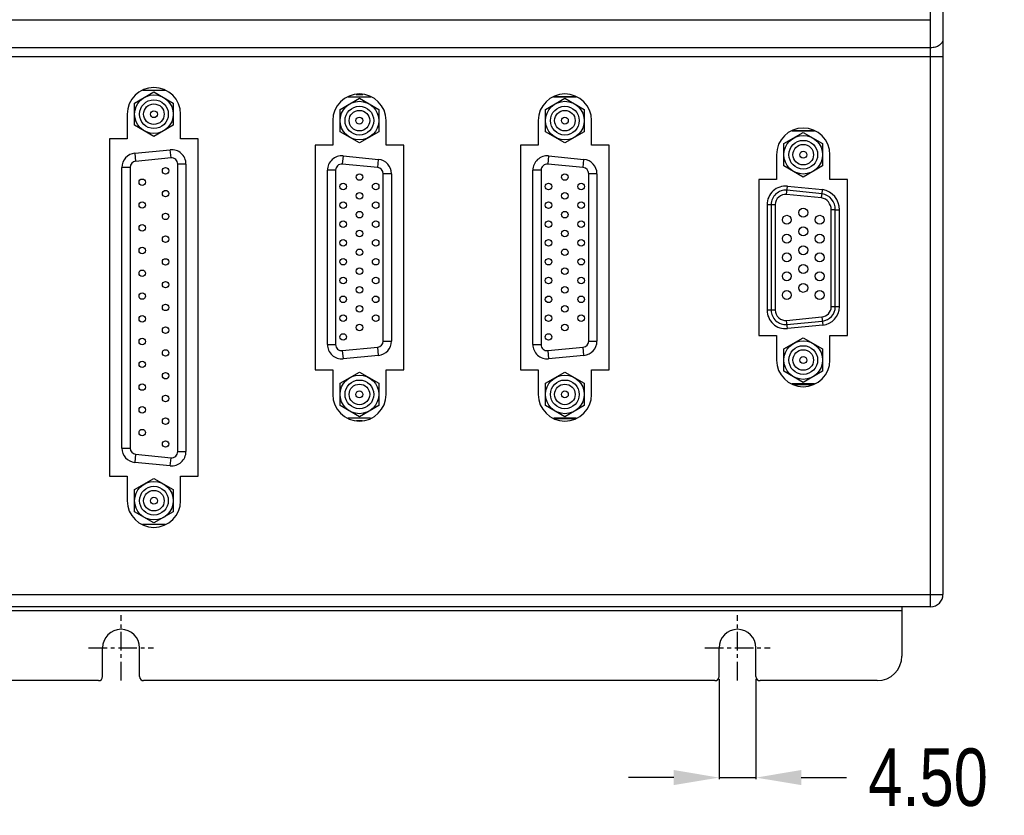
# Model space of a CAD drawing. Header units: inches. Extents: x 5916 to 6621, y 509 to 1008.
# Tile 4 of 7: x 6156 to 6276, y 705 to 802. Entities that reach past the tile are written whole.
import ezdxf

# ---------------------------------------------------------------- set-up
doc = ezdxf.new("R2010")
doc.units = ezdxf.units.IN
doc.header["$LTSCALE"] = 1.21
doc.header["$MEASUREMENT"] = 0
doc.header["$PDMODE"] = 3
doc.header["$PDSIZE"] = 0.3125
doc.linetypes.add('CENTER', pattern=[0.6, 0.375, -0.075, 0.075, -0.075])
doc.layers.get('0').update_dxf_attribs({"linetype": 'CONTINUOUS'})
doc.layers.get('Defpoints').update_dxf_attribs({"linetype": 'CONTINUOUS'})
doc.styles.get("Standard").update_dxf_attribs({"font": 'txt', "width": 0.8})
doc.dimstyles.get("Standard").update_dxf_attribs({"dimtxt": 7, "dimasz": 5.5, "dimexe": 0.18, "dimexo": 1, "dimgap": 2, "dimtad": 0, "dimzin": 1, "dimdsep": 46, "dimtxsty": 'Standard', "dimcen": 0.09, "dimadec": 0, "dimazin": 0, "dimtp": 0.01, "dimtm": 0.01, "dimtfac": 1, "dimtmove": 0, "dimatfit": 3, "dimfxl": 1, "dimtfillclr": 256, "dimtolj": 1, "dimtzin": 4, "dimarcsym": 0})

# ---------------------------------------------------------------- blocks, each defined once
blk = doc.blocks.new('*D49')
at = {"color": 0, "lineweight": -2, "ltscale": 5}
for p, q in [((6241.06, 721.67), (6241.06, 709.5)), ((6245.56, 721.67), (6245.56, 709.5)), ((6235.56, 709.68), (6230.06, 709.68)), ((6241.06, 709.68), (6245.56, 709.68)), ((6251.06, 709.68), (6256.56, 709.68))]:
    blk.add_line(p, q, dxfattribs=at)
at = {"color": 0, "ltscale": 5}
for points in [[(6235.56, 708.77), (6235.56, 710.6), (6241.06, 709.68)], [(6251.06, 710.6), (6251.06, 708.77), (6245.56, 709.68)]]:
    blk.add_solid(points, dxfattribs=at)
at = {"layer": 'Defpoints', "color": 0}
for p in [(6241.06, 722.67), (6245.56, 722.67), (6245.56, 709.68)]:
    blk.add_point(p, dxfattribs=at)
at = {"color": 0, "lineweight": 5, "ltscale": 5, "insert": (6266.49, 709.68), "char_height": 7, "attachment_point": 5}
blk.add_mtext('\\A1;4.50', dxfattribs=at)

msp = doc.modelspace()

# ---------------------------------------------------------------- linework, layer by layer
at = {"color": 7, "linetype": 'Continuous'}
for p, q in [((6266.81, 730.477), (6266.81, 860.477)), ((6268.31, 858.977), (6268.31, 731.977)), ((6069.81, 801.922), (6266.81, 801.922)), ((6266.81, 798.502), (6069.81, 798.502)), ((6068.31, 797.442), (6268.31, 797.442)), ((6170.95, 793.332), (6173.669, 793.332)), ((6195.931, 792.537), (6198.689, 792.537)), ((6220.931, 792.537), (6223.689, 792.537)), ((6169.06, 790.422), (6169.06, 787.422)), ((6175.56, 787.422), (6175.56, 790.422)), ((6194.06, 789.637), (6194.06, 786.637)), ((6200.56, 786.637), (6200.56, 789.637)), ((6219.06, 789.637), (6219.06, 786.637)), ((6225.56, 786.637), (6225.56, 789.637)), ((6249.95, 788.397), (6252.669, 788.397)), ((6169.06, 787.422), (6166.91, 787.422)), ((6166.91, 787.422), (6166.91, 746.382)), ((6177.71, 787.422), (6175.56, 787.422)), ((6177.71, 746.382), (6177.71, 787.422)), ((6169.992, 785.678), (6174.292, 786.092)), ((6174.388, 785.097), (6174.292, 786.092)), ((6194.06, 786.637), (6191.91, 786.637)), ((6191.91, 786.637), (6191.91, 759.317)), ((6202.71, 786.637), (6200.56, 786.637)), ((6202.71, 759.317), (6202.71, 786.637)), ((6219.06, 786.637), (6216.91, 786.637)), ((6216.91, 786.637), (6216.91, 759.317)), ((6227.71, 786.637), (6225.56, 786.637)), ((6227.71, 759.317), (6227.71, 786.637)), ((6169.992, 785.678), (6170.088, 784.682)), ((6174.388, 785.097), (6170.088, 784.682)), ((6195.328, 785.336), (6195.232, 784.34)), ((6195.328, 785.336), (6199.628, 784.921)), ((6199.532, 783.926), (6199.628, 784.921)), ((6220.328, 785.336), (6220.232, 784.34)), ((6220.328, 785.336), (6224.628, 784.921)), ((6224.532, 783.926), (6224.628, 784.921)), ((6248.06, 785.487), (6248.06, 782.487)), ((6254.56, 782.487), (6254.56, 785.487)), ((6169.41, 783.936), (6168.41, 783.936)), ((6168.41, 749.777), (6168.41, 783.936)), ((6169.41, 783.936), (6169.41, 749.777)), ((6176.21, 784.35), (6175.21, 784.35)), ((6175.21, 749.362), (6175.21, 784.35)), ((6176.21, 784.35), (6176.21, 749.362)), ((6194.41, 783.594), (6193.41, 783.594)), ((6193.41, 762.389), (6193.41, 783.594)), ((6194.41, 783.594), (6194.41, 762.389)), ((6199.532, 783.926), (6195.232, 784.34)), ((6219.41, 783.594), (6218.41, 783.594)), ((6218.41, 762.389), (6218.41, 783.594)), ((6219.41, 783.594), (6219.41, 762.389)), ((6224.532, 783.926), (6220.232, 784.34)), ((6201.21, 783.179), (6200.21, 783.179)), ((6200.21, 762.804), (6200.21, 783.179)), ((6201.21, 783.179), (6201.21, 762.804)), ((6226.21, 783.179), (6225.21, 783.179)), ((6225.21, 762.804), (6225.21, 783.179)), ((6226.21, 783.179), (6226.21, 762.804)), ((6248.06, 782.487), (6245.91, 782.487)), ((6245.91, 782.487), (6245.91, 763.497)), ((6256.71, 782.487), (6254.56, 782.487)), ((6256.71, 763.497), (6256.71, 782.487)), ((6249.28, 780.659), (6249.376, 781.654)), ((6253.599, 780.745), (6249.328, 781.157)), ((6249.376, 781.654), (6253.666, 781.241)), ((6253.599, 780.745), (6253.666, 781.241)), ((6253.528, 780.25), (6249.28, 780.659)), ((6246.91, 779.415), (6247.91, 779.415)), ((6246.91, 779.415), (6246.91, 766.569)), ((6247.41, 779.415), (6247.41, 766.569)), ((6247.91, 779.415), (6247.91, 766.569)), ((6254.71, 766.983), (6254.71, 778.792)), ((6255.21, 778.789), (6254.71, 778.792)), ((6255.21, 766.983), (6255.21, 778.789)), ((6255.21, 778.789), (6255.71, 778.787)), ((6255.71, 766.983), (6255.71, 778.787)), ((6255.71, 766.983), (6254.71, 766.983)), ((6247.91, 766.569), (6246.91, 766.569)), ((6249.28, 765.325), (6253.58, 765.739)), ((6253.58, 765.739), (6253.676, 764.744)), ((6249.376, 764.329), (6249.28, 765.325)), ((6249.328, 764.827), (6253.628, 765.241)), ((6253.676, 764.744), (6249.376, 764.329)), ((6245.91, 763.497), (6248.06, 763.497)), ((6248.06, 763.497), (6248.06, 760.497)), ((6254.56, 763.497), (6256.71, 763.497)), ((6254.56, 760.497), (6254.56, 763.497)), ((6193.41, 762.389), (6194.41, 762.389)), ((6195.232, 761.643), (6199.532, 762.057)), ((6199.628, 761.062), (6199.532, 762.057)), ((6200.21, 762.804), (6201.21, 762.804)), ((6218.41, 762.389), (6219.41, 762.389)), ((6220.232, 761.643), (6224.532, 762.057)), ((6224.628, 761.062), (6224.532, 762.057)), ((6225.21, 762.804), (6226.21, 762.804)), ((6195.232, 761.643), (6195.328, 760.647)), ((6199.628, 761.062), (6195.328, 760.647)), ((6220.232, 761.643), (6220.328, 760.647)), ((6224.628, 761.062), (6220.328, 760.647)), ((6191.91, 759.317), (6194.06, 759.317)), ((6194.06, 759.317), (6194.06, 756.317)), ((6200.56, 759.317), (6202.71, 759.317)), ((6200.56, 756.317), (6200.56, 759.317)), ((6216.91, 759.317), (6219.06, 759.317)), ((6219.06, 759.317), (6219.06, 756.317)), ((6225.56, 759.317), (6227.71, 759.317)), ((6225.56, 756.317), (6225.56, 759.317)), ((6252.669, 757.587), (6249.95, 757.587)), ((6198.669, 753.407), (6195.95, 753.407)), ((6223.669, 753.407), (6220.95, 753.407)), ((6168.41, 749.777), (6169.41, 749.777)), ((6170.088, 749.03), (6169.992, 748.035)), ((6170.088, 749.03), (6174.388, 748.616)), ((6175.21, 749.362), (6176.21, 749.362)), ((6174.292, 747.62), (6169.992, 748.035)), ((6174.292, 747.62), (6174.388, 748.616)), ((6166.91, 746.382), (6169.06, 746.382)), ((6169.06, 746.382), (6169.06, 743.382)), ((6175.56, 746.382), (6177.71, 746.382)), ((6175.56, 743.382), (6175.56, 746.382)), ((6173.689, 740.482), (6170.931, 740.482)), ((6068.31, 731.977), (6268.31, 731.977)), ((6266.81, 730.477), (6069.81, 730.477)), ((6263.31, 729.977), (6073.31, 729.977)), ((6263.31, 730.477), (6263.31, 724.477)), ((6166.06, 721.977), (6166.06, 725.477)), ((6170.56, 721.977), (6170.56, 725.477)), ((6241.06, 721.977), (6241.06, 725.477)), ((6245.56, 721.977), (6245.56, 725.477)), ((6165.56, 721.477), (6096.06, 721.477)), ((6240.56, 721.477), (6171.06, 721.477)), ((6260.31, 721.477), (6246.06, 721.477))]:
    msp.add_line(p, q, dxfattribs=at)
at = {"color": 6, "linetype": 'Continuous'}
for p, q in [((6169.96, 791.779), (6172.31, 793.136)), ((6172.31, 793.136), (6174.66, 791.779)), ((6194.96, 790.994), (6197.31, 792.351)), ((6197.31, 792.351), (6199.66, 790.994)), ((6219.96, 790.994), (6222.31, 792.351)), ((6222.31, 792.351), (6224.66, 790.994)), ((6169.96, 789.066), (6169.96, 791.779)), ((6174.66, 791.779), (6174.66, 789.066)), ((6194.96, 788.281), (6194.96, 790.994)), ((6199.66, 790.994), (6199.66, 788.281)), ((6219.96, 788.281), (6219.96, 790.994)), ((6224.66, 790.994), (6224.66, 788.281)), ((6172.31, 787.709), (6169.96, 789.066)), ((6174.66, 789.066), (6172.31, 787.709)), ((6197.31, 786.924), (6194.96, 788.281)), ((6199.66, 788.281), (6197.31, 786.924)), ((6222.31, 786.924), (6219.96, 788.281)), ((6224.66, 788.281), (6222.31, 786.924)), ((6248.96, 786.844), (6251.31, 788.2)), ((6251.31, 788.2), (6253.66, 786.844)), ((6248.96, 784.13), (6248.96, 786.844)), ((6253.66, 786.844), (6253.66, 784.13)), ((6251.31, 782.773), (6248.96, 784.13)), ((6253.66, 784.13), (6251.31, 782.773)), ((6248.96, 761.854), (6251.31, 763.21)), ((6251.31, 763.21), (6253.66, 761.854)), ((6248.96, 759.14), (6248.96, 761.854)), ((6253.66, 761.854), (6253.66, 759.14)), ((6194.96, 757.674), (6197.31, 759.031)), ((6197.31, 759.031), (6199.66, 757.674)), ((6219.96, 757.674), (6222.31, 759.031)), ((6222.31, 759.031), (6224.66, 757.674)), ((6251.31, 757.783), (6248.96, 759.14)), ((6253.66, 759.14), (6251.31, 757.783)), ((6194.96, 754.961), (6194.96, 757.674)), ((6199.66, 757.674), (6199.66, 754.961)), ((6219.96, 754.961), (6219.96, 757.674)), ((6224.66, 757.674), (6224.66, 754.961)), ((6197.31, 753.604), (6194.96, 754.961)), ((6199.66, 754.961), (6197.31, 753.604)), ((6222.31, 753.604), (6219.96, 754.961)), ((6224.66, 754.961), (6222.31, 753.604)), ((6169.96, 744.739), (6172.31, 746.096)), ((6172.31, 746.096), (6174.66, 744.739)), ((6169.96, 742.026), (6169.96, 744.739)), ((6174.66, 744.739), (6174.66, 742.026)), ((6172.31, 740.669), (6169.96, 742.026)), ((6174.66, 742.026), (6172.31, 740.669))]:
    msp.add_line(p, q, dxfattribs=at)
at = {"color": 2, "linetype": 'Continuous'}
for p, q in [((6196.901, 792.823), (6197.719, 792.823)), ((6221.009, 792.577), (6223.61, 792.577)), ((6250.013, 788.429), (6252.606, 788.429)), ((6250.07, 757.526), (6252.549, 757.526)), ((6196.962, 753.122), (6197.657, 753.122)), ((6221.009, 753.377), (6223.61, 753.377))]:
    msp.add_line(p, q, dxfattribs=at)
at = {"color": 1, "linetype": 'CENTER', "ltscale": 5}
for p, q in [((6168.31, 721.517), (6168.31, 729.437)), ((6243.31, 721.517), (6243.31, 729.437)), ((6164.35, 725.477), (6172.27, 725.477)), ((6239.35, 725.477), (6247.27, 725.477))]:
    msp.add_line(p, q, dxfattribs=at)
at = {"color": 6, "linetype": 'Continuous'}
for centre, radius in [((6172.31, 790.422), 2.35), ((6172.31, 790.422), 1.75), ((6197.31, 789.637), 2.35), ((6222.31, 789.637), 2.35), ((6172.31, 790.422), 1.25), ((6172.31, 790.422), 0.418), ((6197.31, 789.637), 1.75), ((6197.31, 789.637), 1.25), ((6222.31, 789.637), 1.75), ((6222.31, 789.637), 1.25), ((6197.31, 789.637), 0.418), ((6222.31, 789.637), 0.418), ((6251.31, 785.487), 2.35), ((6251.31, 785.487), 1.75), ((6251.31, 785.487), 1.25), ((6251.31, 785.487), 0.418), ((6251.31, 760.497), 2.35), ((6251.31, 760.497), 1.75), ((6251.31, 760.497), 1.25), ((6251.31, 760.497), 0.418), ((6197.31, 756.317), 2.35), ((6222.31, 756.317), 2.35), ((6197.31, 756.317), 1.75), ((6197.31, 756.317), 1.25), ((6222.31, 756.317), 1.75), ((6222.31, 756.317), 1.25), ((6197.31, 756.317), 0.418), ((6222.31, 756.317), 0.418), ((6172.31, 743.382), 2.35), ((6172.31, 743.382), 1.75), ((6172.31, 743.382), 1.25), ((6172.31, 743.382), 0.418)]:
    msp.add_circle(centre, radius, dxfattribs=at)
at = {"color": 7, "linetype": 'Continuous'}
for centre, radius in [((6173.73, 783.522), 0.394), ((6170.89, 782.137), 0.394), ((6197.31, 782.772), 0.4), ((6222.31, 782.772), 0.4), ((6173.73, 780.752), 0.394), ((6195.33, 781.627), 0.4), ((6199.29, 781.627), 0.4), ((6220.33, 781.627), 0.4), ((6224.29, 781.627), 0.4), ((6197.31, 780.482), 0.4), ((6222.31, 780.482), 0.4), ((6170.89, 779.367), 0.394), ((6195.33, 779.337), 0.4), ((6199.29, 779.337), 0.4), ((6220.33, 779.337), 0.4), ((6224.29, 779.337), 0.4), ((6251.31, 778.442), 0.545), ((6173.73, 777.982), 0.394), ((6197.31, 778.192), 0.4), ((6222.31, 778.192), 0.4), ((6249.31, 777.567), 0.545), ((6253.31, 777.567), 0.545), ((6170.89, 776.597), 0.394), ((6195.33, 777.047), 0.4), ((6197.31, 775.902), 0.4), ((6199.29, 777.047), 0.4), ((6220.33, 777.047), 0.4), ((6222.31, 775.902), 0.4), ((6224.29, 777.047), 0.4), ((6251.31, 776.152), 0.545), ((6173.73, 775.212), 0.394), ((6195.33, 774.757), 0.4), ((6199.29, 774.757), 0.4), ((6220.33, 774.757), 0.4), ((6224.29, 774.757), 0.4), ((6249.31, 775.277), 0.545), ((6253.31, 775.277), 0.545), ((6170.89, 773.827), 0.394), ((6197.31, 773.612), 0.4), ((6222.31, 773.612), 0.4), ((6251.31, 773.862), 0.545), ((6173.73, 772.442), 0.394), ((6195.33, 772.467), 0.4), ((6199.29, 772.467), 0.4), ((6220.33, 772.467), 0.4), ((6224.29, 772.467), 0.4), ((6249.31, 772.987), 0.545), ((6253.31, 772.987), 0.545), ((6197.31, 771.322), 0.4), ((6222.31, 771.322), 0.4), ((6251.31, 771.572), 0.545), ((6170.89, 771.057), 0.394), ((6195.33, 770.177), 0.4), ((6199.29, 770.177), 0.4), ((6220.33, 770.177), 0.4), ((6224.29, 770.177), 0.4), ((6249.31, 770.697), 0.545), ((6253.31, 770.697), 0.545), ((6173.73, 769.672), 0.394), ((6197.31, 769.032), 0.4), ((6222.31, 769.032), 0.4), ((6251.31, 769.282), 0.545), ((6170.89, 768.287), 0.394), ((6195.33, 767.887), 0.4), ((6199.29, 767.887), 0.4), ((6220.33, 767.887), 0.4), ((6224.29, 767.887), 0.4), ((6249.31, 768.407), 0.545), ((6253.31, 768.407), 0.545), ((6173.73, 766.902), 0.394), ((6197.31, 766.742), 0.4), ((6222.31, 766.742), 0.4), ((6170.89, 765.517), 0.394), ((6195.33, 765.597), 0.4), ((6199.29, 765.597), 0.4), ((6220.33, 765.597), 0.4), ((6224.29, 765.597), 0.4), ((6173.73, 764.132), 0.394), ((6197.31, 764.452), 0.4), ((6222.31, 764.452), 0.4), ((6170.89, 762.747), 0.394), ((6195.33, 763.307), 0.4), ((6220.33, 763.307), 0.4), ((6173.73, 761.362), 0.394), ((6170.89, 759.977), 0.394), ((6173.73, 758.592), 0.394), ((6170.89, 757.207), 0.394), ((6173.73, 755.822), 0.394), ((6170.89, 754.437), 0.394), ((6173.73, 753.052), 0.394), ((6170.89, 751.667), 0.394), ((6173.73, 750.282), 0.394)]:
    msp.add_circle(centre, radius, dxfattribs=at)
for centre, radius, start, end in [((6172.31, 790.422), 3.25, 0, 180), ((6197.31, 789.637), 3.25, 0, 180), ((6222.31, 789.637), 3.25, 0, 180), ((6251.31, 785.487), 3.25, 0, 180), ((6174.46, 784.35), 1.75, 0, 95.50548), ((6170.16, 783.936), 1.75, 95.50548, 180), ((6170.16, 783.936), 0.75, 95.50548, 180), ((6174.46, 784.35), 0.75, 0, 95.50548), ((6195.16, 783.594), 1.75, 84.49452, 180), ((6199.46, 783.179), 1.75, 0, 84.49452), ((6220.16, 783.594), 1.75, 84.49452, 180), ((6224.46, 783.179), 1.75, 0, 84.49452), ((6195.16, 783.594), 0.75, 84.49452, 180), ((6199.46, 783.179), 0.75, 0, 84.49452), ((6220.16, 783.594), 0.75, 84.49452, 180), ((6224.46, 783.179), 0.75, 0, 84.49452), ((6249.16, 779.415), 2.25, 84.49452, 180), ((6249.16, 779.415), 1.75, 84.49452, 180), ((6253.245, 778.812), 2.465, 359.40365, 80.15603), ((6249.16, 779.415), 1.25, 84.49452, 180), ((6180.519, 790.911), 73.783, 351.69222, 352.08089), ((6253.245, 778.812), 1.465, 359.22643, 78.86583), ((6253.245, 778.812), 1.965, 359.33206, 79.63498), ((6253.46, 766.983), 1.25, 275.50548, 0), ((6253.46, 766.983), 1.75, 275.50548, 0), ((6253.46, 766.983), 2.25, 275.50548, 0), ((6249.16, 766.569), 2.25, 180, 275.50548), ((6249.16, 766.569), 1.75, 180, 275.50548), ((6249.16, 766.569), 1.25, 180, 275.50548), ((6195.16, 762.389), 1.75, 180, 275.50548), ((6195.16, 762.389), 0.75, 180, 275.50548), ((6199.46, 762.804), 0.75, 275.50548, 0), ((6199.46, 762.804), 1.75, 275.50548, 0), ((6220.16, 762.389), 1.75, 180, 275.50548), ((6220.16, 762.389), 0.75, 180, 275.50548), ((6224.46, 762.804), 0.75, 275.50548, 0), ((6224.46, 762.804), 1.75, 275.50548, 0), ((6251.31, 760.497), 3.25, 180, 0), ((6197.31, 756.317), 3.25, 180, 0), ((6222.31, 756.317), 3.25, 180, 0), ((6170.16, 749.777), 1.75, 180, 264.49452), ((6170.16, 749.777), 0.75, 180, 264.49452), ((6174.46, 749.362), 1.75, 264.49452, 0), ((6174.46, 749.362), 0.75, 264.49452, 360), ((6172.31, 743.382), 3.25, 180, 0), ((6266.81, 731.977), 1.5, 270, 0), ((6168.31, 725.477), 2.25, 0, 180), ((6243.31, 725.477), 2.25, 0, 180), ((6260.31, 724.477), 3, 270, 0), ((6165.56, 721.977), 0.5, 270, 0), ((6171.06, 721.977), 0.5, 180, 270), ((6240.56, 721.977), 0.5, 270, 0), ((6246.06, 721.977), 0.5, 180, 270)]:
    msp.add_arc(centre, radius, start, end, dxfattribs=at)
msp.add_open_spline([(6268.31, 799.563), (6268.31, 799.423), (6268.218, 799.121), (6267.869, 798.775), (6267.378, 798.553), (6267.003, 798.502), (6266.81, 798.502)], degree=3, knots=[0, 0, 0, 0, 0.2094929, 0.4446655, 0.7119948, 1, 1, 1, 1], dxfattribs=at)

# ---------------------------------------------------------------- dimensions: what is measured, and where the dimension line sits
at = {"color": 3, "lineweight": 5, "ltscale": 5}
dim = msp.add_linear_dim(base=(6245.56, 709.683), p1=(6241.06, 722.673), p2=(6245.56, 722.673), dimstyle='Standard', dxfattribs=at)
dim.commit()
dim.dimension.update_dxf_attribs({"geometry": '*D49', "text_midpoint": (6266.493, 709.683)})

doc.saveas('drawing.dxf')
